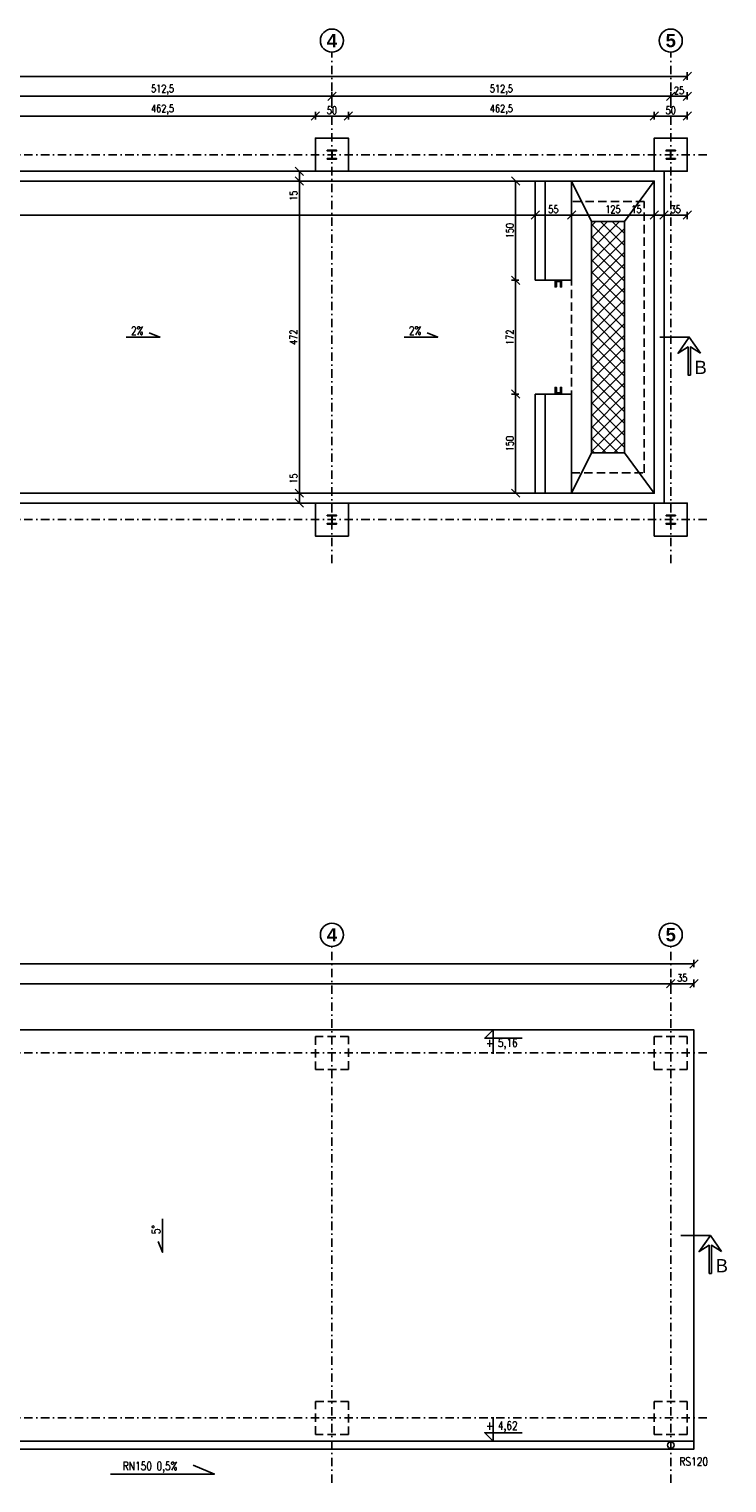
# Model space of a CAD drawing. Header units: millimetres. Extents: x -62780 to 1772512, y -757464 to -52755.
# Tile 32 of 65: x 1710320 to 1711375, y -561099 to -558900. Entities that reach past the tile are written whole.
import ezdxf

# ---------------------------------------------------------------- set-up
doc = ezdxf.new("R2010")
doc.units = ezdxf.units.MM
doc.linetypes.add('DASHDOT', pattern=[25.4, 12.7, -6.35, 0, -6.35])
doc.linetypes.add('DASHED', pattern=[19.05, 12.7, -6.35])
for name, color, linetype in [('AAA Cienka linia', 11, 'Continuous'), ('AAA L-Opis', 3, 'Continuous'), ('AAA Opis', 2, 'Continuous'), ('AAA Osie', 1, 'DASHDOT'), ('AAA Przerywana', 8, 'DASHED'), ('AAA Widok', 2, 'Continuous'), ('AAA Wymiar', 1, 'Continuous')]:
    doc.layers.add(name, color=color, linetype=linetype)
doc.styles.add('Arial B', font='arialbd.ttf')
doc.styles.get("Standard").update_dxf_attribs({"font": 'simplex.shx', "width": 0.8})
doc.dimstyles.new('1 do 50', dxfattribs={"dimscale": 5, "dimtxt": 2.25, "dimasz": 2.5, "dimexe": 1.25, "dimexo": 0.625, "dimtad": 1, "dimdec": 1, "dimrnd": 0.5, "dimtxsty": 'Standard', "dimblk": 'OBLIQUE', "dimcen": 2.5, "dimclrd": 256, "dimclre": 256, "dimclrt": 2, "dimadec": 0, "dimazin": 0, "dimtfac": 1, "dimtdec": 0, "dimtmove": 0, "dimatfit": 3, "dimldrblk": 'OBLIQUE', "dimfxl": 1, "dimfxlon": 1, "dimlwd": -1, "dimlwe": -1, "dimarcsym": 0})

# ---------------------------------------------------------------- blocks, each defined once
blk = doc.blocks.new('_OBLIQUE')
at = {"color": 0, "linetype": 'ByBlock', "lineweight": -2}
blk.add_line((-0.5, -0.5), (0.5, 0.5), dxfattribs=at)
blk = doc.blocks.new('*D142')
at = {"layer": 'AAA Wymiar'}
for p, q in [((1710290.2, -559036.9), (1710290.2, -559025.7)), ((1710290.2, -559031.9), (1710752.7, -559031.9)), ((1710752.7, -559036.9), (1710752.7, -559025.7))]:
    blk.add_line(p, q, dxfattribs=at)
at = {"layer": 'Defpoints', "color": 0, "lineweight": -3}
for p in [(1710752.7, -559031.9), (1710290.2, -559065.3), (1710752.7, -559065.3)]:
    blk.add_point(p, dxfattribs=at)
at = {"layer": 'AAA Wymiar', "xscale": 12.5, "yscale": 12.5, "zscale": 12.5, "rotation": 180}
blk.add_blockref('_OBLIQUE', (1710290.2, -559031.9), dxfattribs=at)
at = {"layer": 'AAA Wymiar', "xscale": 12.5, "yscale": 12.5, "zscale": 12.5}
blk.add_blockref('_OBLIQUE', (1710752.7, -559031.9), dxfattribs=at)
at = {"layer": 'AAA Wymiar', "color": 2, "lineweight": -3, "insert": (1710521.5, -559022.1), "char_height": 11.25, "attachment_point": 5}
blk.add_mtext('462,5', dxfattribs=at)
blk = doc.blocks.new('*D143')
at = {"layer": 'AAA Wymiar'}
for p, q in [((1710752.7, -559036.9), (1710752.7, -559025.7)), ((1710752.7, -559031.9), (1710802.7, -559031.9)), ((1710802.7, -559036.9), (1710802.7, -559025.7))]:
    blk.add_line(p, q, dxfattribs=at)
at = {"layer": 'Defpoints', "color": 0, "lineweight": -3}
for p in [(1710802.7, -559031.9), (1710752.7, -559065.3), (1710802.7, -559065.3)]:
    blk.add_point(p, dxfattribs=at)
at = {"layer": 'AAA Wymiar', "xscale": 12.5, "yscale": 12.5, "zscale": 12.5, "rotation": 180}
blk.add_blockref('_OBLIQUE', (1710752.7, -559031.9), dxfattribs=at)
at = {"layer": 'AAA Wymiar', "xscale": 12.5, "yscale": 12.5, "zscale": 12.5}
blk.add_blockref('_OBLIQUE', (1710802.7, -559031.9), dxfattribs=at)
at = {"layer": 'AAA Wymiar', "color": 2, "lineweight": -3, "insert": (1710777.7, -559023.2), "char_height": 11.25, "attachment_point": 5}
blk.add_mtext('50', dxfattribs=at)
blk = doc.blocks.new('*D144')
at = {"layer": 'AAA Wymiar'}
for p, q in [((1710802.7, -559036.9), (1710802.7, -559025.7)), ((1710802.7, -559031.9), (1711265.2, -559031.9)), ((1711265.2, -559036.9), (1711265.2, -559025.7))]:
    blk.add_line(p, q, dxfattribs=at)
at = {"layer": 'Defpoints', "color": 0, "lineweight": -3}
for p in [(1711265.2, -559031.9), (1710802.7, -559065.3), (1711265.2, -559065.3)]:
    blk.add_point(p, dxfattribs=at)
at = {"layer": 'AAA Wymiar', "xscale": 12.5, "yscale": 12.5, "zscale": 12.5, "rotation": 180}
blk.add_blockref('_OBLIQUE', (1710802.7, -559031.9), dxfattribs=at)
at = {"layer": 'AAA Wymiar', "xscale": 12.5, "yscale": 12.5, "zscale": 12.5}
blk.add_blockref('_OBLIQUE', (1711265.2, -559031.9), dxfattribs=at)
at = {"layer": 'AAA Wymiar', "color": 2, "lineweight": -3, "insert": (1711034, -559022.1), "char_height": 11.25, "attachment_point": 5}
blk.add_mtext('462,5', dxfattribs=at)
blk = doc.blocks.new('*D145')
at = {"layer": 'AAA Wymiar'}
for p, q in [((1711265.2, -559036.9), (1711265.2, -559025.7)), ((1711265.2, -559031.9), (1711315.2, -559031.9)), ((1711315.2, -559036.9), (1711315.2, -559025.7))]:
    blk.add_line(p, q, dxfattribs=at)
at = {"layer": 'Defpoints', "color": 0, "lineweight": -3}
for p in [(1711315.2, -559031.9), (1711265.2, -559065.3), (1711315.2, -559065.3)]:
    blk.add_point(p, dxfattribs=at)
at = {"layer": 'AAA Wymiar', "xscale": 12.5, "yscale": 12.5, "zscale": 12.5, "rotation": 180}
blk.add_blockref('_OBLIQUE', (1711265.2, -559031.9), dxfattribs=at)
at = {"layer": 'AAA Wymiar', "xscale": 12.5, "yscale": 12.5, "zscale": 12.5}
blk.add_blockref('_OBLIQUE', (1711315.2, -559031.9), dxfattribs=at)
at = {"layer": 'AAA Wymiar', "color": 2, "lineweight": -3, "insert": (1711290.2, -559023.2), "char_height": 11.25, "attachment_point": 5}
blk.add_mtext('50', dxfattribs=at)
blk = doc.blocks.new('*D146')
at = {"layer": 'AAA Wymiar'}
for p, q in [((1709265.2, -559176.7), (1709265.2, -559187.9)), ((1709265.2, -559181.7), (1711085.2, -559181.7)), ((1711085.2, -559176.7), (1711085.2, -559187.9))]:
    blk.add_line(p, q, dxfattribs=at)
at = {"layer": 'Defpoints', "color": 0}
for p in [(1709265.2, -559130.3), (1711085.2, -559130.3), (1711085.2, -559181.7)]:
    blk.add_point(p, dxfattribs=at)
at = {"layer": 'AAA Wymiar', "xscale": 12.5, "yscale": 12.5, "zscale": 12.5, "rotation": 180}
blk.add_blockref('_OBLIQUE', (1709265.2, -559181.7), dxfattribs=at)
at = {"layer": 'AAA Wymiar', "xscale": 12.5, "yscale": 12.5, "zscale": 12.5}
blk.add_blockref('_OBLIQUE', (1711085.2, -559181.7), dxfattribs=at)
at = {"layer": 'AAA Wymiar', "color": 2, "lineweight": -3, "insert": (1710175.2, -559172.9), "char_height": 11.25, "attachment_point": 5}
blk.add_mtext('1820', dxfattribs=at)
blk = doc.blocks.new('*D147')
at = {"layer": 'AAA Wymiar'}
for p, q in [((1711265.2, -559181.7), (1711228.8, -559181.7)), ((1711265.2, -559176.7), (1711265.2, -559187.9)), ((1711265.2, -559181.7), (1711280.2, -559181.7)), ((1711280.2, -559176.7), (1711280.2, -559187.9))]:
    blk.add_line(p, q, dxfattribs=at)
at = {"layer": 'Defpoints', "color": 0}
for p in [(1711280.2, -559115.3), (1711265.2, -559130.3), (1711280.2, -559181.7)]:
    blk.add_point(p, dxfattribs=at)
at = {"layer": 'AAA Wymiar', "xscale": 12.5, "yscale": 12.5, "zscale": 12.5, "rotation": 180}
blk.add_blockref('_OBLIQUE', (1711265.2, -559181.7), dxfattribs=at)
at = {"layer": 'AAA Wymiar', "xscale": 12.5, "yscale": 12.5, "zscale": 12.5}
blk.add_blockref('_OBLIQUE', (1711280.2, -559181.7), dxfattribs=at)
at = {"layer": 'AAA Wymiar', "color": 2, "lineweight": -3, "insert": (1711238.4, -559172.9), "char_height": 11.25, "attachment_point": 5}
blk.add_mtext('15', dxfattribs=at)
blk = doc.blocks.new('*D148')
at = {"layer": 'AAA Wymiar'}
for p, q in [((1711280.2, -559176.7), (1711280.2, -559187.9)), ((1711280.2, -559181.7), (1711315.2, -559181.7)), ((1711315.2, -559176.7), (1711315.2, -559187.9))]:
    blk.add_line(p, q, dxfattribs=at)
at = {"layer": 'Defpoints', "color": 0}
for p in [(1711280.2, -559115.3), (1711315.2, -559115.3), (1711315.2, -559181.7)]:
    blk.add_point(p, dxfattribs=at)
at = {"layer": 'AAA Wymiar', "xscale": 12.5, "yscale": 12.5, "zscale": 12.5, "rotation": 180}
blk.add_blockref('_OBLIQUE', (1711280.2, -559181.7), dxfattribs=at)
at = {"layer": 'AAA Wymiar', "xscale": 12.5, "yscale": 12.5, "zscale": 12.5}
blk.add_blockref('_OBLIQUE', (1711315.2, -559181.7), dxfattribs=at)
at = {"layer": 'AAA Wymiar', "color": 2, "lineweight": -3, "insert": (1711297.7, -559172.9), "char_height": 11.25, "attachment_point": 5}
blk.add_mtext('35', dxfattribs=at)
blk = doc.blocks.new('*D149')
at = {"layer": 'AAA Wymiar'}
for p, q in [((1710733.5, -559115.3), (1710722.2, -559115.3)), ((1710728.5, -559115.3), (1710728.5, -559130.3)), ((1710733.5, -559130.3), (1710722.2, -559130.3)), ((1710728.5, -559130.3), (1710728.5, -559161.9))]:
    blk.add_line(p, q, dxfattribs=at)
at = {"layer": 'Defpoints', "color": 0}
for p in [(1711280.2, -559115.3), (1710728.5, -559130.3), (1711265.2, -559130.3)]:
    blk.add_point(p, dxfattribs=at)
at = {"layer": 'AAA Wymiar', "xscale": 12.5, "yscale": 12.5, "zscale": 12.5}
for p, rotation in [((1710728.5, -559115.3), 90), ((1710728.5, -559130.3), 270)]:
    blk.add_blockref('_OBLIQUE', p, dxfattribs=dict(at, rotation=rotation))
at = {"layer": 'AAA Wymiar', "color": 2, "lineweight": -3, "insert": (1710719.7, -559152.3), "char_height": 11.25, "attachment_point": 5, "rotation": 90}
blk.add_mtext('15', dxfattribs=at)
blk = doc.blocks.new('*D150')
at = {"layer": 'AAA Wymiar'}
for p, q in [((1710733.5, -559130.3), (1710722.2, -559130.3)), ((1710728.5, -559130.3), (1710728.5, -559602.3)), ((1710733.5, -559602.3), (1710722.2, -559602.3))]:
    blk.add_line(p, q, dxfattribs=at)
at = {"layer": 'Defpoints', "color": 0}
for p in [(1711265.2, -559130.3), (1710728.5, -559602.3), (1711265.2, -559602.3)]:
    blk.add_point(p, dxfattribs=at)
at = {"layer": 'AAA Wymiar', "xscale": 12.5, "yscale": 12.5, "zscale": 12.5}
for p, rotation in [((1710728.5, -559130.3), 90), ((1710728.5, -559602.3), 270)]:
    blk.add_blockref('_OBLIQUE', p, dxfattribs=dict(at, rotation=rotation))
at = {"layer": 'AAA Wymiar', "color": 2, "lineweight": -3, "insert": (1710719.7, -559366.3), "char_height": 11.25, "attachment_point": 5, "rotation": 90}
blk.add_mtext('472', dxfattribs=at)
blk = doc.blocks.new('*D151')
at = {"layer": 'AAA Wymiar'}
for p, q in [((1710728.5, -559602.3), (1710728.5, -559570.7)), ((1710733.5, -559602.3), (1710722.2, -559602.3)), ((1710728.5, -559617.3), (1710728.5, -559602.3)), ((1710733.5, -559617.3), (1710722.2, -559617.3))]:
    blk.add_line(p, q, dxfattribs=at)
at = {"layer": 'Defpoints', "color": 0}
for p in [(1710728.5, -559602.3), (1711265.2, -559602.3), (1711280.2, -559617.3)]:
    blk.add_point(p, dxfattribs=at)
at = {"layer": 'AAA Wymiar', "xscale": 12.5, "yscale": 12.5, "zscale": 12.5}
for p, rotation in [((1710728.5, -559602.3), 90), ((1710728.5, -559617.3), 270)]:
    blk.add_blockref('_OBLIQUE', p, dxfattribs=dict(at, rotation=rotation))
at = {"layer": 'AAA Wymiar', "color": 2, "lineweight": -3, "insert": (1710719.7, -559580.2), "char_height": 11.25, "attachment_point": 5, "rotation": 90}
blk.add_mtext('15', dxfattribs=at)
blk = doc.blocks.new('*D155')
at = {"layer": 'AAA Wymiar'}
for p, q in [((1710265.2, -559006.9), (1710265.2, -558995.7)), ((1710265.2, -559001.9), (1710777.7, -559001.9)), ((1710777.7, -559006.9), (1710777.7, -558995.7))]:
    blk.add_line(p, q, dxfattribs=at)
at = {"layer": 'Defpoints', "color": 0, "lineweight": -3}
for p in [(1710777.7, -559001.9), (1710265.2, -559065.3), (1710777.7, -559065.3)]:
    blk.add_point(p, dxfattribs=at)
at = {"layer": 'AAA Wymiar', "xscale": 12.5, "yscale": 12.5, "zscale": 12.5, "rotation": 180}
blk.add_blockref('_OBLIQUE', (1710265.2, -559001.9), dxfattribs=at)
at = {"layer": 'AAA Wymiar', "xscale": 12.5, "yscale": 12.5, "zscale": 12.5}
blk.add_blockref('_OBLIQUE', (1710777.7, -559001.9), dxfattribs=at)
at = {"layer": 'AAA Wymiar', "color": 2, "lineweight": -3, "insert": (1710521.5, -558992.1), "char_height": 11.25, "attachment_point": 5}
blk.add_mtext('512,5', dxfattribs=at)
blk = doc.blocks.new('*D156')
at = {"layer": 'AAA Wymiar'}
for p, q in [((1710777.7, -559006.9), (1710777.7, -558995.7)), ((1710777.7, -559001.9), (1711290.2, -559001.9)), ((1711290.2, -559006.9), (1711290.2, -558995.7))]:
    blk.add_line(p, q, dxfattribs=at)
at = {"layer": 'Defpoints', "color": 0, "lineweight": -3}
for p in [(1711290.2, -559001.9), (1710777.7, -559065.3), (1711290.2, -559065.3)]:
    blk.add_point(p, dxfattribs=at)
at = {"layer": 'AAA Wymiar', "xscale": 12.5, "yscale": 12.5, "zscale": 12.5, "rotation": 180}
blk.add_blockref('_OBLIQUE', (1710777.7, -559001.9), dxfattribs=at)
at = {"layer": 'AAA Wymiar', "xscale": 12.5, "yscale": 12.5, "zscale": 12.5}
blk.add_blockref('_OBLIQUE', (1711290.2, -559001.9), dxfattribs=at)
at = {"layer": 'AAA Wymiar', "color": 2, "lineweight": -3, "insert": (1711034, -558992.1), "char_height": 11.25, "attachment_point": 5}
blk.add_mtext('512,5', dxfattribs=at)
blk = doc.blocks.new('*D157')
at = {"layer": 'AAA Wymiar'}
for p, q in [((1711290.2, -559006.9), (1711290.2, -558995.7)), ((1711290.2, -559001.9), (1711315.2, -559001.9)), ((1711315.2, -559006.9), (1711315.2, -558995.7))]:
    blk.add_line(p, q, dxfattribs=at)
at = {"layer": 'Defpoints', "color": 0, "lineweight": -3}
for p in [(1711315.2, -559001.9), (1711290.2, -559065.3), (1711315.2, -559065.3)]:
    blk.add_point(p, dxfattribs=at)
at = {"layer": 'AAA Wymiar', "xscale": 12.5, "yscale": 12.5, "zscale": 12.5, "rotation": 180}
blk.add_blockref('_OBLIQUE', (1711290.2, -559001.9), dxfattribs=at)
at = {"layer": 'AAA Wymiar', "xscale": 12.5, "yscale": 12.5, "zscale": 12.5}
blk.add_blockref('_OBLIQUE', (1711315.2, -559001.9), dxfattribs=at)
at = {"layer": 'AAA Wymiar', "color": 2, "lineweight": -3, "insert": (1711302.7, -558993.2), "char_height": 11.25, "attachment_point": 5}
blk.add_mtext('25', dxfattribs=at)
blk = doc.blocks.new('*D158')
at = {"layer": 'AAA Wymiar'}
for p, q in [((1709215.2, -558976.9), (1709215.2, -558965.7)), ((1711315.2, -558976.9), (1711315.2, -558965.7)), ((1711315.2, -558971.9), (1709215.2, -558971.9))]:
    blk.add_line(p, q, dxfattribs=at)
at = {"layer": 'Defpoints', "color": 0, "lineweight": -3}
for p in [(1709215.2, -558971.9), (1709215.2, -559065.3), (1711315.2, -559065.3)]:
    blk.add_point(p, dxfattribs=at)
at = {"layer": 'AAA Wymiar', "xscale": 12.5, "yscale": 12.5, "zscale": 12.5, "rotation": 180}
blk.add_blockref('_OBLIQUE', (1709215.2, -558971.9), dxfattribs=at)
at = {"layer": 'AAA Wymiar', "xscale": 12.5, "yscale": 12.5, "zscale": 12.5}
blk.add_blockref('_OBLIQUE', (1711315.2, -558971.9), dxfattribs=at)
at = {"layer": 'AAA Wymiar', "color": 2, "lineweight": -3, "insert": (1710265.2, -558963.2), "char_height": 11.25, "attachment_point": 5}
blk.add_mtext('2100', dxfattribs=at)
blk = doc.blocks.new('*D167')
at = {"layer": 'AAA Wymiar'}
for p, q in [((1709240.2, -560349.2), (1709240.2, -560337.9)), ((1709240.2, -560344.2), (1711290.2, -560344.2)), ((1711290.2, -560349.2), (1711290.2, -560337.9))]:
    blk.add_line(p, q, dxfattribs=at)
at = {"layer": 'Defpoints', "color": 0, "lineweight": -3}
for p in [(1711290.2, -560344.2), (1709240.2, -560424), (1711290.2, -560424)]:
    blk.add_point(p, dxfattribs=at)
at = {"layer": 'AAA Wymiar', "xscale": 12.5, "yscale": 12.5, "zscale": 12.5, "rotation": 180}
blk.add_blockref('_OBLIQUE', (1709240.2, -560344.2), dxfattribs=at)
at = {"layer": 'AAA Wymiar', "xscale": 12.5, "yscale": 12.5, "zscale": 12.5}
blk.add_blockref('_OBLIQUE', (1711290.2, -560344.2), dxfattribs=at)
at = {"layer": 'AAA Wymiar', "color": 2, "lineweight": -3, "insert": (1710265.2, -560335.4), "char_height": 11.25, "attachment_point": 5}
blk.add_mtext('2050', dxfattribs=at)
blk = doc.blocks.new('*D168')
at = {"layer": 'AAA Wymiar'}
for p, q in [((1711290.2, -560349.2), (1711290.2, -560337.9)), ((1711290.2, -560344.2), (1711325.2, -560344.2)), ((1711325.2, -560349.2), (1711325.2, -560337.9))]:
    blk.add_line(p, q, dxfattribs=at)
at = {"layer": 'Defpoints', "color": 0, "lineweight": -3}
for p in [(1711325.2, -560344.2), (1711325.2, -560414), (1711290.2, -560424)]:
    blk.add_point(p, dxfattribs=at)
at = {"layer": 'AAA Wymiar', "xscale": 12.5, "yscale": 12.5, "zscale": 12.5, "rotation": 180}
blk.add_blockref('_OBLIQUE', (1711290.2, -560344.2), dxfattribs=at)
at = {"layer": 'AAA Wymiar', "xscale": 12.5, "yscale": 12.5, "zscale": 12.5}
blk.add_blockref('_OBLIQUE', (1711325.2, -560344.2), dxfattribs=at)
at = {"layer": 'AAA Wymiar', "color": 2, "lineweight": -3, "insert": (1711307.7, -560335.4), "char_height": 11.25, "attachment_point": 5}
blk.add_mtext('35', dxfattribs=at)
blk = doc.blocks.new('*D169')
at = {"layer": 'AAA Wymiar'}
for p, q in [((1709205.2, -560319.2), (1709205.2, -560307.9)), ((1711325.2, -560319.2), (1711325.2, -560307.9)), ((1711325.2, -560314.2), (1709205.2, -560314.2))]:
    blk.add_line(p, q, dxfattribs=at)
at = {"layer": 'Defpoints', "color": 0, "lineweight": -3}
for p in [(1709205.2, -560314.2), (1709205.2, -560414), (1711325.2, -560414)]:
    blk.add_point(p, dxfattribs=at)
at = {"layer": 'AAA Wymiar', "xscale": 12.5, "yscale": 12.5, "zscale": 12.5, "rotation": 180}
blk.add_blockref('_OBLIQUE', (1709205.2, -560314.2), dxfattribs=at)
at = {"layer": 'AAA Wymiar', "xscale": 12.5, "yscale": 12.5, "zscale": 12.5}
blk.add_blockref('_OBLIQUE', (1711325.2, -560314.2), dxfattribs=at)
at = {"layer": 'AAA Wymiar', "color": 2, "lineweight": -3, "insert": (1710265.2, -560305.4), "char_height": 11.25, "attachment_point": 5}
blk.add_mtext('2120', dxfattribs=at)
blk = doc.blocks.new('*D249')
at = {"layer": 'AAA Wymiar'}
for p, q in [((1711085.2, -559176.7), (1711085.2, -559187.9)), ((1711085.2, -559181.7), (1711140.2, -559181.7)), ((1711140.2, -559176.7), (1711140.2, -559187.9))]:
    blk.add_line(p, q, dxfattribs=at)
at = {"layer": 'Defpoints', "color": 0}
for p in [(1711085.2, -559130.3), (1711140.2, -559130.3), (1711140.2, -559181.7)]:
    blk.add_point(p, dxfattribs=at)
at = {"layer": 'AAA Wymiar', "xscale": 12.5, "yscale": 12.5, "zscale": 12.5, "rotation": 180}
blk.add_blockref('_OBLIQUE', (1711085.2, -559181.7), dxfattribs=at)
at = {"layer": 'AAA Wymiar', "xscale": 12.5, "yscale": 12.5, "zscale": 12.5}
blk.add_blockref('_OBLIQUE', (1711140.2, -559181.7), dxfattribs=at)
at = {"layer": 'AAA Wymiar', "color": 2, "lineweight": -3, "insert": (1711112.7, -559172.9), "char_height": 11.25, "attachment_point": 5}
blk.add_mtext('55', dxfattribs=at)
blk = doc.blocks.new('*D250')
at = {"layer": 'AAA Wymiar'}
for p, q in [((1711140.2, -559176.7), (1711140.2, -559187.9)), ((1711140.2, -559181.7), (1711265.2, -559181.7)), ((1711265.2, -559176.7), (1711265.2, -559187.9))]:
    blk.add_line(p, q, dxfattribs=at)
at = {"layer": 'Defpoints', "color": 0}
for p in [(1711140.2, -559130.3), (1711265.2, -559130.3), (1711265.2, -559181.7)]:
    blk.add_point(p, dxfattribs=at)
at = {"layer": 'AAA Wymiar', "xscale": 12.5, "yscale": 12.5, "zscale": 12.5, "rotation": 180}
blk.add_blockref('_OBLIQUE', (1711140.2, -559181.7), dxfattribs=at)
at = {"layer": 'AAA Wymiar', "xscale": 12.5, "yscale": 12.5, "zscale": 12.5}
blk.add_blockref('_OBLIQUE', (1711265.2, -559181.7), dxfattribs=at)
at = {"layer": 'AAA Wymiar', "color": 2, "lineweight": -3, "insert": (1711202.7, -559172.9), "char_height": 11.25, "attachment_point": 5}
blk.add_mtext('125', dxfattribs=at)
blk = doc.blocks.new('*D251')
at = {"layer": 'AAA Wymiar'}
for p, q in [((1711060.5, -559130.3), (1711049.3, -559130.3)), ((1711055.5, -559130.3), (1711055.5, -559280.3)), ((1711060.5, -559280.3), (1711049.3, -559280.3))]:
    blk.add_line(p, q, dxfattribs=at)
at = {"layer": 'Defpoints', "color": 0}
for p in [(1711085.2, -559130.3), (1711055.5, -559280.3), (1711085.2, -559280.3)]:
    blk.add_point(p, dxfattribs=at)
at = {"layer": 'AAA Wymiar', "xscale": 12.5, "yscale": 12.5, "zscale": 12.5}
for p, rotation in [((1711055.5, -559130.3), 90), ((1711055.5, -559280.3), 270)]:
    blk.add_blockref('_OBLIQUE', p, dxfattribs=dict(at, rotation=rotation))
at = {"layer": 'AAA Wymiar', "color": 2, "lineweight": -3, "insert": (1711046.8, -559205.3), "char_height": 11.25, "attachment_point": 5, "rotation": 90}
blk.add_mtext('150', dxfattribs=at)
blk = doc.blocks.new('*D252')
at = {"layer": 'AAA Wymiar'}
for p, q in [((1711060.5, -559280.3), (1711049.3, -559280.3)), ((1711055.5, -559280.3), (1711055.5, -559452.3)), ((1711060.5, -559452.3), (1711049.3, -559452.3))]:
    blk.add_line(p, q, dxfattribs=at)
at = {"layer": 'Defpoints', "color": 0}
for p in [(1711085.2, -559280.3), (1711055.5, -559452.3), (1711085.2, -559452.3)]:
    blk.add_point(p, dxfattribs=at)
at = {"layer": 'AAA Wymiar', "xscale": 12.5, "yscale": 12.5, "zscale": 12.5}
for p, rotation in [((1711055.5, -559280.3), 90), ((1711055.5, -559452.3), 270)]:
    blk.add_blockref('_OBLIQUE', p, dxfattribs=dict(at, rotation=rotation))
at = {"layer": 'AAA Wymiar', "color": 2, "lineweight": -3, "insert": (1711046.8, -559366.3), "char_height": 11.25, "attachment_point": 5, "rotation": 90}
blk.add_mtext('172', dxfattribs=at)
blk = doc.blocks.new('*D253')
at = {"layer": 'AAA Wymiar'}
for p, q in [((1711060.5, -559452.3), (1711049.3, -559452.3)), ((1711055.5, -559452.3), (1711055.5, -559602.3)), ((1711060.5, -559602.3), (1711049.3, -559602.3))]:
    blk.add_line(p, q, dxfattribs=at)
at = {"layer": 'Defpoints', "color": 0}
for p in [(1711085.2, -559452.3), (1711055.5, -559602.3), (1711085.2, -559602.3)]:
    blk.add_point(p, dxfattribs=at)
at = {"layer": 'AAA Wymiar', "xscale": 12.5, "yscale": 12.5, "zscale": 12.5}
for p, rotation in [((1711055.5, -559452.3), 90), ((1711055.5, -559602.3), 270)]:
    blk.add_blockref('_OBLIQUE', p, dxfattribs=dict(at, rotation=rotation))
at = {"layer": 'AAA Wymiar', "color": 2, "lineweight": -3, "insert": (1711046.8, -559527.3), "char_height": 11.25, "attachment_point": 5, "rotation": 90}
blk.add_mtext('150', dxfattribs=at)

msp = doc.modelspace()

# ---------------------------------------------------------------- hatches: boundary and pattern name
at = {"layer": 'AAA Cienka linia', "lineweight": -2}
h = msp.add_hatch(dxfattribs=at)
h.set_pattern_fill('ANSI37', color=8, scale=4, angle=360, style=0)
h.set_pattern_definition([(45, (-2001.114, -3435.636), (-8.98025612, 8.98025612), []), (135, (-2001.114, -3435.636), (-8.98025612, -8.98025612), [])])
h.paths.add_polyline_path([(1711170.2005, -559541.2919), (1711220.2005, -559541.2919), (1711220.2005, -559191.2919), (1711170.2005, -559191.2919)])

# ---------------------------------------------------------------- linework, layer by layer
at = {"layer": 'AAA Cienka linia', "lineweight": -3}
for points in [[(1710752.7005, -559115.2919), (1710802.7005, -559115.2919), (1710802.7005, -559065.2919), (1710752.7005, -559065.2919)], [(1711265.2005, -559115.2919), (1711315.2005, -559115.2919), (1711315.2005, -559065.2919), (1711265.2005, -559065.2919)], [(1709265.2005, -559115.2919), (1709265.2005, -559130.2919), (1711265.2005, -559130.2919), (1711265.2005, -559602.2919), (1709265.2005, -559602.2919), (1709265.2005, -559617.2919), (1711280.2005, -559617.2919), (1711280.2005, -559115.2919)], [(1709265.2005, -559130.2919), (1709265.2005, -559602.2919), (1711265.2005, -559602.2919), (1711265.2005, -559130.2919)], [(1711085.2005, -559280.2919), (1711140.2005, -559280.2919), (1711140.2005, -559130.2919), (1711085.2005, -559130.2919)], [(1711170.2005, -559541.2919), (1711220.2005, -559541.2919), (1711220.2005, -559191.2919), (1711170.2005, -559191.2919)], [(1711115.2005, -559280.2919), (1711125.2005, -559280.2919), (1711125.2005, -559290.2919), (1711123.2005, -559290.2919), (1711123.2005, -559282.2919), (1711117.2005, -559282.2919), (1711117.2005, -559290.2919), (1711115.2005, -559290.2919)], [(1711115.2005, -559452.2919), (1711125.2005, -559452.2919), (1711125.2005, -559442.2919), (1711123.2005, -559442.2919), (1711123.2005, -559450.2919), (1711117.2005, -559450.2919), (1711117.2005, -559442.2919), (1711115.2005, -559442.2919)], [(1711085.2005, -559452.2919), (1711140.2005, -559452.2919), (1711140.2005, -559602.2919), (1711085.2005, -559602.2919)], [(1710752.7005, -559617.2919), (1710802.7005, -559617.2919), (1710802.7005, -559667.2919), (1710752.7005, -559667.2919)], [(1711265.2005, -559617.2919), (1711315.2005, -559617.2919), (1711315.2005, -559667.2919), (1711265.2005, -559667.2919)]]:
    msp.add_lwpolyline(points, close=True, dxfattribs=at)
for points in [[(1710770.7005, -559096.9419), (1710784.7005, -559096.9419), (1710784.7005, -559096.0919), (1710779.1755, -559096.0919, -0.414213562), (1710777.9755, -559094.8919), (1710777.9755, -559085.6919, -0.414213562), (1710779.1755, -559084.4919), (1710784.7005, -559084.4919), (1710784.7005, -559083.6419), (1710770.7005, -559083.6419), (1710770.7005, -559084.4919), (1710776.2255, -559084.4919, -0.414213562), (1710777.4255, -559085.6919), (1710777.4255, -559094.8919, -0.414213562), (1710776.2255, -559096.0919), (1710770.7005, -559096.0919)], [(1711283.2005, -559096.9419), (1711297.2005, -559096.9419), (1711297.2005, -559096.0919), (1711291.6755, -559096.0919, -0.414213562), (1711290.4755, -559094.8919), (1711290.4755, -559085.6919, -0.414213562), (1711291.6755, -559084.4919), (1711297.2005, -559084.4919), (1711297.2005, -559083.6419), (1711283.2005, -559083.6419), (1711283.2005, -559084.4919), (1711288.7255, -559084.4919, -0.414213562), (1711289.9255, -559085.6919), (1711289.9255, -559094.8919, -0.414213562), (1711288.7255, -559096.0919), (1711283.2005, -559096.0919)], [(1710770.7005, -559635.6419), (1710784.7005, -559635.6419), (1710784.7005, -559636.4919), (1710779.1755, -559636.4919, 0.414213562), (1710777.9755, -559637.6919), (1710777.9755, -559646.8919, 0.414213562), (1710779.1755, -559648.0919), (1710784.7005, -559648.0919), (1710784.7005, -559648.9419), (1710770.7005, -559648.9419), (1710770.7005, -559648.0919), (1710776.2255, -559648.0919, 0.414213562), (1710777.4255, -559646.8919), (1710777.4255, -559637.6919, 0.414213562), (1710776.2255, -559636.4919), (1710770.7005, -559636.4919)], [(1711283.2005, -559635.6419), (1711297.2005, -559635.6419), (1711297.2005, -559636.4919), (1711291.6755, -559636.4919, 0.414213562), (1711290.4755, -559637.6919), (1711290.4755, -559646.8919, 0.414213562), (1711291.6755, -559648.0919), (1711297.2005, -559648.0919), (1711297.2005, -559648.9419), (1711283.2005, -559648.9419), (1711283.2005, -559648.0919), (1711288.7255, -559648.0919, 0.414213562), (1711289.9255, -559646.8919), (1711289.9255, -559637.6919, 0.414213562), (1711288.7255, -559636.4919), (1711283.2005, -559636.4919)]]:
    msp.add_lwpolyline(points, format="xyb", close=True, dxfattribs=at)
for points in [[(1711100.2005, -559130.2919), (1711100.2005, -559280.2919)], [(1711170.2005, -559191.2919), (1711140.2005, -559130.2919)], [(1711220.2005, -559191.2919), (1711265.2005, -559130.2919)], [(1711100.2005, -559452.2919), (1711100.2005, -559602.2919)], [(1711170.2005, -559541.2919), (1711140.2005, -559602.2919)], [(1711220.2005, -559541.2919), (1711265.2005, -559602.2919)]]:
    msp.add_lwpolyline(points, dxfattribs=at)
at = {"layer": 'AAA Cienka linia'}
msp.add_lwpolyline([(1711325.2005, -561035.9762), (1709205.2005, -561035.9762), (1709205.2005, -561047.9762), (1711325.2005, -561047.9762)], close=True, dxfattribs=at)
msp.add_circle((1711290.2005, -561041.9762), 5, dxfattribs=at)
at = {"layer": 'AAA L-Opis'}
for p, q in [((1711318.1784, -559366.2919), (1711273.6158, -559366.2919)), ((1711058.07, -560413.9762), (1711003.2835, -560413.9762)), ((1711350.1715, -560724.9762), (1711305.6089, -560724.9762)), ((1711058.07, -561035.9762), (1711003.2835, -561035.9762))]:
    msp.add_line(p, q, dxfattribs=at)
for points in [[(1710466.7002, -559366.2919), (1710517.3978, -559366.2919), (1710501.3505, -559359.5196)], [(1710887.0288, -559366.2919), (1710937.7263, -559366.2919), (1710921.6791, -559359.5196)], [(1711065.6519, -560426.4762), (1711008.9413, -560426.4762), (1711021.4413, -560413.9762), (1711021.4413, -560450.3287)], [(1710521.4505, -560699.6275), (1710521.4505, -560750.325), (1710514.6783, -560734.2778)], [(1711065.6519, -561023.4762), (1711008.9413, -561023.4762), (1711021.4413, -561035.9762), (1711021.4413, -560999.6238)], [(1710442.9809, -561085.7847), (1710599.9201, -561085.7847), (1710567.8256, -561072.2402)]]:
    msp.add_lwpolyline(points, dxfattribs=at)
for points in [[(1711335.1494, -559390.6115), (1711318.1784, -559366.2919), (1711301.2073, -559390.6115), (1711316.4936, -559381.0086), (1711316.4936, -559423.5989), (1711319.8632, -559423.5989), (1711319.8632, -559381.0086)], [(1711367.1426, -560749.2959), (1711350.1715, -560724.9762), (1711333.2004, -560749.2959), (1711348.4867, -560739.693), (1711348.4867, -560782.2833), (1711351.8563, -560782.2833), (1711351.8563, -560739.693)]]:
    msp.add_lwpolyline(points, close=True, dxfattribs=at)
for centre in [(1710777.7005, -558917.8244), (1711290.2005, -558917.8244), (1710777.7005, -560270.2566), (1711290.2005, -560270.2566)]:
    msp.add_circle(centre, 17.5, dxfattribs=at)
at = {"layer": 'AAA Osie'}
for points in [[(1710777.7005, -559708.0639), (1710777.7005, -558935.3244)], [(1711290.2005, -559708.0639), (1711290.2005, -558935.3244)], [(1711344.818, -559090.2919), (1709094.7427, -559090.2919)], [(1711344.818, -559642.2919), (1709094.7427, -559642.2919)], [(1710777.7005, -561099.2546), (1710777.7005, -560287.7566)], [(1711290.2005, -561099.2546), (1711290.2005, -560287.7566)], [(1711344.818, -560448.9762), (1709099.9435, -560448.9762)], [(1711344.818, -561000.9762), (1709099.9435, -561000.9762)]]:
    msp.add_lwpolyline(points, dxfattribs=at)
at = {"layer": 'AAA Przerywana', "lineweight": -3}
for points in [[(1711140.2005, -559571.2919), (1711250.2005, -559571.2919), (1711250.2005, -559161.2919), (1711140.2005, -559161.2919)], [(1710752.7005, -560473.9762), (1710802.7005, -560473.9762), (1710802.7005, -560423.9762), (1710752.7005, -560423.9762)], [(1711265.2005, -560473.9762), (1711315.2005, -560473.9762), (1711315.2005, -560423.9762), (1711265.2005, -560423.9762)], [(1710752.7005, -560975.9762), (1710802.7005, -560975.9762), (1710802.7005, -561025.9762), (1710752.7005, -561025.9762)], [(1711265.2005, -560975.9762), (1711315.2005, -560975.9762), (1711315.2005, -561025.9762), (1711265.2005, -561025.9762)]]:
    msp.add_lwpolyline(points, close=True, dxfattribs=at)
at = {"layer": 'AAA Widok', "lineweight": -3}
msp.add_lwpolyline([(1709205.2005, -560413.9762), (1711325.2005, -560413.9762), (1711325.2005, -561035.9762), (1709205.2005, -561035.9762)], close=True, dxfattribs=at)

# ---------------------------------------------------------------- texts
at = {"layer": 'AAA Opis', "char_height": 20, "attachment_point": 5, "style": 'Arial B'}
for s, insert, width in [('4', (1710777.7005, -558917.8244), 44.614317), ('5', (1711290.2005, -558917.8244), 44.614317), ('{\\fArial|b0|i0|c0|p34;B}', (1711335.4618, -559411.9845), 33.339242), ('4', (1710777.7005, -560270.2566), 44.614317), ('5', (1711290.2005, -560270.2566), 44.614317), ('{\\fArial|b0|i0|c0|p34;B}', (1711367.4549, -560770.6688), 33.339242)]:
    msp.add_mtext(s, dxfattribs=dict(at, insert=insert, width=width))
at = {"layer": 'AAA Opis', "char_height": 12.5}
for s, insert, width, attachment_point in [('2%', (1710483.184, -559356.5158), 36.13646, 5), ('2%', (1710903.5125, -559356.5158), 36.13646, 5), ('+ 5,16', (1711010.6798, -560443.69), 56.59067, 7), ('+ 4,62', (1711010.6798, -561006.2625), 56.59067, 1), ('RN150 0,5%', (1710502.7337, -561075.6018), 103.01662, 5), ('RS120', (1711325.0518, -561066.8951), 55.631322, 5)]:
    msp.add_mtext(s, dxfattribs=dict(at, insert=insert, width=width, attachment_point=attachment_point))
at = {"layer": 'AAA Opis', "insert": (1710511.6744, -560716.1112), "char_height": 12.5, "width": 36.13646, "attachment_point": 5, "rotation": 90}
msp.add_mtext('5%%D', dxfattribs=at)

# ---------------------------------------------------------------- dimensions: what is measured, and where the dimension line sits
at = {"layer": 'AAA Wymiar', "lineweight": -3}
for base, p1, p2, picture, middle in [((1709215.2005, -558971.9126), (1711315.2005, -559065.2919), (1709215.2005, -559065.2919), '*D158', (1710265.2005, -558963.1626)), ((1710777.7005, -559001.9126), (1710265.2005, -559065.2919), (1710777.7005, -559065.2919), '*D155', (1710521.4505, -558992.0911)), ((1711290.2005, -559001.9126), (1710777.7005, -559065.2919), (1711290.2005, -559065.2919), '*D156', (1711033.9505, -558992.0911)), ((1711315.2005, -559001.9126), (1711290.2005, -559065.2919), (1711315.2005, -559065.2919), '*D157', (1711302.7005, -558993.1626)), ((1710752.7005, -559031.9126), (1710290.2005, -559065.2919), (1710752.7005, -559065.2919), '*D142', (1710521.4505, -559022.0911)), ((1710802.7005, -559031.9126), (1710752.7005, -559065.2919), (1710802.7005, -559065.2919), '*D143', (1710777.7005, -559023.1626)), ((1711265.2005, -559031.9126), (1710802.7005, -559065.2919), (1711265.2005, -559065.2919), '*D144', (1711033.9505, -559022.0911)), ((1711315.2005, -559031.9126), (1711265.2005, -559065.2919), (1711315.2005, -559065.2919), '*D145', (1711290.2005, -559023.1626)), ((1711315.2005, -559181.6981), (1711280.2005, -559115.2919), (1711315.2005, -559115.2919), '*D148', (1711297.7005, -559172.9481)), ((1711085.2005, -559181.6981), (1709265.2005, -559130.2919), (1711085.2005, -559130.2919), '*D146', (1710175.2005, -559172.9481))]:
    dim = msp.add_linear_dim(base=base, p1=p1, p2=p2, dimstyle='1 do 50', dxfattribs=at)
    dim.commit()
    dim.dimension.update_dxf_attribs({"geometry": picture, "text_midpoint": middle})
for base, p1, p2, picture, middle in [((1710728.4508, -559130.2919), (1711280.2005, -559115.2919), (1711265.2005, -559130.2919), '*D149', (1710719.7008, -559152.3454)), ((1710728.4508, -559602.2919), (1711265.2005, -559130.2919), (1711265.2005, -559602.2919), '*D150', (1710719.7008, -559366.2919)), ((1710728.4508, -559602.2919), (1711280.2005, -559617.2919), (1711265.2005, -559602.2919), '*D151', (1710719.7008, -559580.2383))]:
    dim = msp.add_linear_dim(base=base, p1=p1, p2=p2, angle=90, dimstyle='1 do 50', dxfattribs=at)
    dim.commit()
    dim.dimension.update_dxf_attribs({"geometry": picture, "text_midpoint": middle})
dim = msp.add_linear_dim(base=(1711280.2005, -559181.6981), p1=(1711265.2005, -559130.2919), p2=(1711280.2005, -559115.2919), dimstyle='1 do 50', dxfattribs=at)
dim.commit()
dim.dimension.update_dxf_attribs({"geometry": '*D147', "text_midpoint": (1711238.3623, -559181.6981), "dimtype": 160})
for base, p1, p2, picture, middle in [((1711055.5363, -559280.2919), (1711085.2005, -559130.2919), (1711085.2005, -559280.2919), '*D251', (1711046.7863, -559205.2919)), ((1711055.5363, -559452.2919), (1711085.2005, -559280.2919), (1711085.2005, -559452.2919), '*D252', (1711046.7863, -559366.2919)), ((1711055.5363, -559602.2919), (1711085.2005, -559452.2919), (1711085.2005, -559602.2919), '*D253', (1711046.7863, -559527.2919))]:
    dim = msp.add_linear_dim(base=base, p1=p1, p2=p2, angle=90, dimstyle='1 do 50', override={"dimblk": 'OBLIQUE'}, dxfattribs=at)
    dim.commit()
    dim.dimension.update_dxf_attribs({"geometry": picture, "text_midpoint": middle})
for base, p1, p2, picture, middle in [((1711140.2005, -559181.6981), (1711085.2005, -559130.2919), (1711140.2005, -559130.2919), '*D249', (1711112.7005, -559172.9481)), ((1711265.2005, -559181.6981), (1711140.2005, -559130.2919), (1711265.2005, -559130.2919), '*D250', (1711202.7005, -559172.9481)), ((1709205.2005, -560314.1746), (1711325.2005, -560413.9762), (1709205.2005, -560413.9762), '*D169', (1710265.2005, -560305.4246)), ((1711290.2005, -560344.1746), (1709240.2005, -560423.9762), (1711290.2005, -560423.9762), '*D167', (1710265.2005, -560335.4246)), ((1711325.2005, -560344.1746), (1711290.2005, -560423.9762), (1711325.2005, -560413.9762), '*D168', (1711307.7005, -560335.4246))]:
    dim = msp.add_linear_dim(base=base, p1=p1, p2=p2, dimstyle='1 do 50', override={"dimblk": 'OBLIQUE'}, dxfattribs=at)
    dim.commit()
    dim.dimension.update_dxf_attribs({"geometry": picture, "text_midpoint": middle})

doc.saveas('drawing.dxf')
